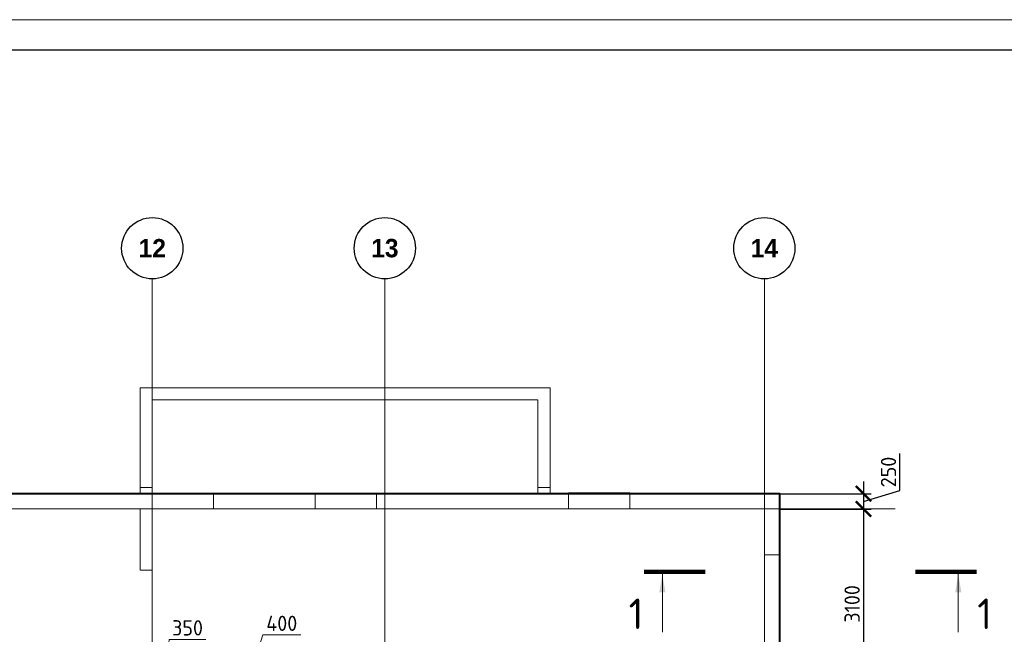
# Model space of a CAD drawing. Header units: millimetres. Extents: x -386473 to 311666, y -59266 to 291810.
# Tile 33 of 132: x -158329 to -142243, y 27908 to 37946. Entities that reach past the tile are written whole.
import ezdxf

# ---------------------------------------------------------------- set-up
doc = ezdxf.new("R2010")
doc.units = ezdxf.units.MM
for name, pattern in [('______5', [1100, 800, -100, 100, -100]), ('DASHED', [7, 5, -2, 0]), ('осевая', [50.8, 31.75, -6.35, 6.35, -6.35])]:
    doc.linetypes.add(name, pattern=pattern)
doc.layers.add('Колонна_ бетон', color=7, linetype='Continuous', lineweight=50, true_color=0xb4b496)
for name, color, linetype, lineweight in [('Оси', 40, '______5', 18), ('Перекрытие ж_бетон', 1, 'Continuous', 30), ('РАЗМЕРЫ', 1, 'Continuous', 9), ('ТОНКИЕ', 7, 'Continuous', 9), ('Узлы', 7, 'Continuous', 0)]:
    doc.layers.add(name, color=color, linetype=linetype, lineweight=lineweight)
doc.layers.add('ТОЛСТЫЕ_ОСНОВНЫЕ', color=6, linetype='Continuous')
doc.styles.add('Century Gothic', font='GOTHIC.TTF')
doc.styles.add('GOST-2.304_Type-B', font='GOST_Common.ttf')
doc.dimstyles.new('СПДС', dxfattribs={"dimscale": 100, "dimtxt": 2.5, "dimasz": 2.5, "dimexe": 1.25, "dimexo": 0, "dimtad": 1, "dimdec": 0, "dimtxsty": 'GOST-2.304_Type-B', "dimblk": 'ARCHTICK', "dimcen": 2.5, "dimdle": 2, "dimadec": 0, "dimazin": 2, "dimtfac": 0.75, "dimtdec": 0, "dimtmove": 1, "dimatfit": 3, "dimfxl": 1, "dimtolj": 1, "dimarcsym": 1})

# ---------------------------------------------------------------- blocks, each defined once
blk = doc.blocks.new('_ArchTick')
at = {"color": 0, "linetype": 'ByBlock', "const_width": 0.15}
blk.add_lwpolyline([(-0.5, -0.5), (0.5, 0.5)], dxfattribs=at)
blk = doc.blocks.new('*D130')
at = {"layer": 'DEFPOINTS', "color": 0, "transparency": 16777216}
for p in [(-145958, 30204), (-145913, 29954), (-144542, 29954)]:
    blk.add_point(p, dxfattribs=at)
at = {"layer": 'РАЗМЕРЫ', "color": 0, "lineweight": -2, "transparency": 16777216}
for p, q in [((-143948, 30258), (-143948, 30858)), ((-144542, 30404), (-144542, 29754)), ((-144542, 30079), (-143948, 30258)), ((-145958, 30204), (-144417, 30204)), ((-145913, 29954), (-144417, 29954))]:
    blk.add_line(p, q, dxfattribs=at)
at = {"layer": 'РАЗМЕРЫ', "color": 0, "lineweight": -2, "transparency": 16777216, "xscale": 250, "yscale": 250, "zscale": 250}
for p, rotation in [((-144542, 30204), 90), ((-144542, 29954), 270)]:
    blk.add_blockref('_ArchTick', p, dxfattribs=dict(at, rotation=rotation))
at = {"layer": 'РАЗМЕРЫ', "color": 0, "lineweight": 0, "transparency": 16777216, "insert": (-144135, 30558), "char_height": 250, "attachment_point": 5, "rotation": 90, "style": 'GOST-2.304_Type-B'}
blk.add_mtext('\\A1;250', dxfattribs=at)
blk = doc.blocks.new('*D121')
at = {"layer": 'DEFPOINTS', "color": 0, "transparency": 16777216}
for p in [(-145913, 29954), (-145023, 26854), (-144542, 26854)]:
    blk.add_point(p, dxfattribs=at)
at = {"layer": 'РАЗМЕРЫ', "color": 0, "lineweight": -2, "transparency": 16777216}
for p, q in [((-144542, 30154), (-144542, 26654)), ((-145913, 29954), (-144417, 29954)), ((-145023, 26854), (-144417, 26854))]:
    blk.add_line(p, q, dxfattribs=at)
at = {"layer": 'РАЗМЕРЫ', "color": 0, "lineweight": -2, "transparency": 16777216, "xscale": 250, "yscale": 250, "zscale": 250}
for p, rotation in [((-144542, 29954), 90), ((-144542, 26854), 270)]:
    blk.add_blockref('_ArchTick', p, dxfattribs=dict(at, rotation=rotation))
at = {"layer": 'РАЗМЕРЫ', "color": 0, "lineweight": 0, "transparency": 16777216, "insert": (-144729, 28404), "char_height": 250, "attachment_point": 5, "rotation": 90, "style": 'GOST-2.304_Type-B'}
blk.add_mtext('\\A1;3100', dxfattribs=at)
blk = doc.blocks.new('*U44')
at = {"layer": 'ТОЛСТЫЕ_ОСНОВНЫЕ', "color": 6}
blk.add_lwpolyline([(20, 5), (886, 5), (886, 415), (20, 415)], close=True, dxfattribs=at)
at = {"layer": 'ТОНКИЕ'}
blk.add_lwpolyline([(0, 0), (891, 0), (891, 420), (0, 420)], close=True, dxfattribs=at)
blk = doc.blocks.new('NSY101')
at = {"color": 0, "linetype": 'ByBlock', "lineweight": -2}
blk.add_circle((0, 0), 50, dxfattribs=at)
blk = doc.blocks.new('СЛОЖНЫЙ_ОБЪЕКТ_19')
at = {"layer": 'Оси', "color": 16, "linetype": 'Continuous', "lineweight": 25, "transparency": 33554687, "xscale": 9.999999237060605, "yscale": 9.999999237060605, "zscale": 9.999999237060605}
blk.add_blockref('NSY101', (41513, -989), dxfattribs=at)
at = {"layer": 'Оси', "color": 16, "linetype": 'Continuous', "lineweight": 25, "transparency": 33554687, "insert": (41513, -989), "char_height": 300, "width": 620, "attachment_point": 5, "style": 'Century Gothic'}
blk.add_mtext('\\A1;{\\fCentury Gothic|i0|b1;\\H300.000000;\\W1.000000;\\C16;12}\\P', dxfattribs=at)
blk = doc.blocks.new('СЛОЖНЫЙ_ОБЪЕКТ_20')
at = {"layer": 'Оси', "color": 16, "linetype": 'Continuous', "lineweight": 25, "transparency": 33554687, "xscale": 9.999999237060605, "yscale": 9.999999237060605, "zscale": 9.999999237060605}
blk.add_blockref('NSY101', (45313, -989), dxfattribs=at)
at = {"layer": 'Оси', "color": 16, "linetype": 'Continuous', "lineweight": 25, "transparency": 33554687, "insert": (45313, -989), "char_height": 300, "width": 620, "attachment_point": 5, "style": 'Century Gothic'}
blk.add_mtext('\\A1;{\\fCentury Gothic|i0|b1;\\H300.000000;\\W1.000000;\\C16;13}\\P', dxfattribs=at)
blk = doc.blocks.new('СЛОЖНЫЙ_ОБЪЕКТ_21')
at = {"layer": 'Оси', "color": 16, "linetype": 'Continuous', "lineweight": 25, "transparency": 33554687, "xscale": 9.999999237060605, "yscale": 9.999999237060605, "zscale": 9.999999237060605}
blk.add_blockref('NSY101', (51513, -989), dxfattribs=at)
at = {"layer": 'Оси', "color": 16, "linetype": 'Continuous', "lineweight": 25, "transparency": 33554687, "insert": (51513, -989), "char_height": 300, "width": 620, "attachment_point": 5, "style": 'Century Gothic'}
blk.add_mtext('\\A1;{\\fCentury Gothic|i0|b1;\\H300.000000;\\W1.000000;\\C16;14}\\P', dxfattribs=at)
blk = doc.blocks.new('оси2')
at = {"layer": 'Оси', "color": 16, "linetype": 'осевая', "lineweight": 0, "ltscale": 0.25, "transparency": 33554687}
for p, q in [((1020445.5, 5465.4), (1020445.5, -20739.3)), ((1024245.5, 5465.4), (1024245.5, -20739.3)), ((1030445.5, 5465.4), (1030445.5, -20739.3)), ((979200, 1707.1), (1032582.1, 1707.1))]:
    blk.add_line(p, q, dxfattribs=at)
at = {"layer": 'Оси', "color": 16, "linetype": 'Continuous', "lineweight": 25, "transparency": 33554687}
for name in ['СЛОЖНЫЙ_ОБЪЕКТ_19', 'СЛОЖНЫЙ_ОБЪЕКТ_20', 'СЛОЖНЫЙ_ОБЪЕКТ_21']:
    blk.add_blockref(name, (978932, 6954.9), dxfattribs=at)
blk = doc.blocks.new('стены подвала')
at = {"layer": 'Колонна_ бетон', "color": 252, "linetype": 'DASHED', "lineweight": 0, "ltscale": 0.3, "true_color": 0x939598, "transparency": 33554687}
for p, q in [((-161297, -8295, 160), (-161297, -8295, 160)), ((-161297, -8295, 160), (-161297, -10025, 160)), ((-154597, -8295, 160), (-161297, -8295, 160)), ((-154597, -8295, 160), (-154597, -10025, 160)), ((-154597, -8295, 160), (-154597, -8295, 160)), ((-161097, -8495, 160), (-161097, -8495, 160)), ((-161097, -8495, 160), (-154797, -8495, 160)), ((-161097, -11275, 160), (-161097, -8495, 160)), ((-154797, -8495, 160), (-154797, -8495, 160)), ((-154797, -8495, 160), (-154797, -10025, 160)), ((-161297, -9925, 160), (-161297, -9925, 160)), ((-161297, -9925, 160), (-161097, -9925, 160)), ((-161097, -9925, 160), (-161097, -9925, 160)), ((-154797, -9925, 160), (-154797, -9925, 160)), ((-154797, -9925, 160), (-154597, -9925, 160)), ((-154597, -9925, 160), (-154597, -9925, 160)), ((-150847, -10025, 160), (-198397, -10025, 160)), ((-161297, -10025, 160), (-161297, -10025, 160)), ((-161097, -10025, 160), (-161097, -10025, 160)), ((-160097, -10025, 160), (-160097, -10275, 160)), ((-160097, -10025, 160), (-160097, -10025, 160)), ((-154797, -10025, 160), (-154797, -10025, 160)), ((-154597, -10025, 160), (-154597, -10025, 160)), ((-150847, -26925, 160), (-150847, -10025, 160)), ((-150847, -10025, 160), (-150847, -10025, 160)), ((-161297, -10275, 160), (-166397, -10275, 160)), ((-161297, -11275, 160), (-161297, -10275, 160)), ((-161297, -10275, 160), (-161297, -10275, 160)), ((-151097, -10275, 160), (-161097, -10275, 160)), ((-161097, -10275, 160), (-161097, -10275, 160)), ((-160097, -10275, 160), (-160097, -10275, 160)), ((-151097, -16175, 160), (-151097, -10275, 160)), ((-151097, -10275, 160), (-151097, -10275, 160)), ((-161297, -11275, 160), (-161297, -11275, 160)), ((-161297, -11275, 160), (-161097, -11275, 160)), ((-161097, -11275, 160), (-161097, -11275, 160))]:
    blk.add_line(p, q, dxfattribs=at)
for points in [[(-158437, -10025), (-157437, -10025), (-157437, -10275), (-158437, -10275)], [(-154297, -10010), (-153298, -10010), (-153298, -10275), (-154297, -10275)], [(-151097, -10025), (-150844, -10025), (-150844, -11026), (-151097, -11026)]]:
    blk.add_lwpolyline(points, close=True, dxfattribs=at)
blk = doc.blocks.new('*D985')
at = {"layer": 'DEFPOINTS', "color": 0, "transparency": 16777216}
for p in [(-153796, 59845), (-154146, 59618), (-153796, 59618)]:
    blk.add_point(p, dxfattribs=at)
at = {"layer": 'РАЗМЕРЫ', "color": 0, "lineweight": -2, "transparency": 16777216}
for p, q in [((-153971, 59845), (-153871, 60868)), ((-153871, 60868), (-153271, 60868)), ((-154346, 59845), (-153596, 59845)), ((-154146, 59618), (-154146, 59970)), ((-153796, 59618), (-153796, 59970))]:
    blk.add_line(p, q, dxfattribs=at)
at = {"layer": 'РАЗМЕРЫ', "color": 0, "lineweight": -2, "transparency": 16777216, "xscale": 250, "yscale": 250, "zscale": 250, "rotation": 180}
blk.add_blockref('_ArchTick', (-154146, 59845), dxfattribs=at)
at = {"layer": 'РАЗМЕРЫ', "color": 0, "lineweight": -2, "transparency": 16777216, "xscale": 250, "yscale": 250, "zscale": 250}
blk.add_blockref('_ArchTick', (-153796, 59845), dxfattribs=at)
at = {"layer": 'РАЗМЕРЫ', "color": 0, "lineweight": 0, "transparency": 16777216, "insert": (-153571, 61056), "char_height": 250, "attachment_point": 5, "style": 'GOST-2.304_Type-B'}
blk.add_mtext('\\A1;350', dxfattribs=at)
blk = doc.blocks.new('*D1052')
at = {"layer": 'DEFPOINTS', "color": 0, "transparency": 16777216}
for p in [(-152247, 60599), (-152647, 59948), (-152247, 59922)]:
    blk.add_point(p, dxfattribs=at)
at = {"layer": 'РАЗМЕРЫ', "color": 0, "lineweight": -2, "transparency": 16777216}
for p, q in [((-152447, 60599), (-152343, 60943)), ((-152343, 60943), (-151718, 60943)), ((-152647, 59948), (-152647, 60724)), ((-152247, 59922), (-152247, 60724)), ((-152847, 60599), (-152047, 60599))]:
    blk.add_line(p, q, dxfattribs=at)
at = {"layer": 'РАЗМЕРЫ', "color": 0, "lineweight": -2, "transparency": 16777216, "xscale": 250, "yscale": 250, "zscale": 250, "rotation": 180}
blk.add_blockref('_ArchTick', (-152647, 60599), dxfattribs=at)
at = {"layer": 'РАЗМЕРЫ', "color": 0, "lineweight": -2, "transparency": 16777216, "xscale": 250, "yscale": 250, "zscale": 250}
blk.add_blockref('_ArchTick', (-152247, 60599), dxfattribs=at)
at = {"layer": 'РАЗМЕРЫ', "color": 0, "lineweight": 0, "transparency": 16777216, "insert": (-152031, 61130), "char_height": 250, "attachment_point": 5, "style": 'GOST-2.304_Type-B'}
blk.add_mtext('\\A1;400', dxfattribs=at)
blk = doc.blocks.new('отверстия с размерами')
at = {"layer": 'РАЗМЕРЫ', "color": 1, "lineweight": 30}
blk.add_lwpolyline([(-143927.4, 63247.7), (-143896.2, 63247.7), (-143896.2, 63226.1)], dxfattribs=at)
at = {"layer": 'РАЗМЕРЫ', "lineweight": 0}
dim = blk.add_linear_dim(base=(-152246.5, 60599, 160), p1=(-152646.5, 59948.3, 160), p2=(-152246.5, 59922.5, 160), dimstyle='СПДС', override={"dimrnd": 5}, dxfattribs=at)
dim.commit()
dim.dimension.update_dxf_attribs({"geometry": '*D1052', "text_midpoint": (-152280.9, 61130.2, 160)})
dim = blk.add_linear_dim(base=(-153796.5, 59845.3, 160), p1=(-154146.2, 59617.7, 160), p2=(-153796.5, 59617.7, 160), dimstyle='СПДС', override={"dimrnd": 5}, dxfattribs=at)
dim.commit()
dim.dimension.update_dxf_attribs({"geometry": '*D985', "text_midpoint": (-153808.6, 60868.4, 160), "dimtype": 160})

msp = doc.modelspace()

# ---------------------------------------------------------------- linework, layer by layer
at = {"layer": 'Перекрытие ж_бетон', "lineweight": 40}
msp.add_lwpolyline([(-193462.7, 30204.4), (-193462.7, 16204.4), (-193212.7, 16204.4), (-193212.7, 13304.4), (-189112.7, 13304.4), (-189112.7, 13054.4), (-152312.7, 13054.4), (-152312.7, 13304.4), (-145912.7, 13304.4), (-145912.7, 30204.4), (-193462.7, 30204.4)], dxfattribs=at)
at = {"layer": 'Узлы', "color": 1, "linetype": 'Continuous', "lineweight": 0}
for p, q in [((-147829.5, 28892.5, 3100), (-147829.5, 27942.5, 3100)), ((-142994.4, 28892.5, 3100), (-142994.4, 27942.5, 3100))]:
    msp.add_line(p, q, dxfattribs=at)
at = {"layer": 'Узлы', "color": 1, "linetype": 'Continuous', "lineweight": 0, "const_width": 70, "elevation": 3100}
for points in [[(-148129.5, 28927.5), (-147129.5, 28927.5)], [(-142694.4, 28927.5), (-143694.4, 28927.5)]]:
    msp.add_lwpolyline(points, dxfattribs=at)
at = {"layer": 'Узлы', "color": 1, "linetype": 'Continuous', "lineweight": 0}
for points in [[(-147829.5, 28892.5, 3100), (-147879.8, 28592.1, 3100), (-147779.3, 28592.1, 3100)], [(-142994.4, 28892.5, 3100), (-143044.7, 28592.1, 3100), (-142944.1, 28592.1, 3100)]]:
    msp.add_solid(points, dxfattribs=at)

# ---------------------------------------------------------------- block references
at = {"xscale": 100, "yscale": 100, "zscale": 100}
msp.add_blockref('*U44', (-201466, -4054.4), dxfattribs=at)
at = {"layer": 'РАЗМЕРЫ'}
for name, p in [('оси2', (-1176608.3, 28247.3)), ('стены подвала', (4934.7, 40229.8, -160))]:
    msp.add_blockref(name, p, dxfattribs=at)
at = {"layer": 'РАЗМЕРЫ', "color": 6}
msp.add_blockref('отверстия с размерами', (-2016.5, -33043.3), dxfattribs=at)

# ---------------------------------------------------------------- texts
at = {"layer": 'Узлы', "color": 1, "linetype": 'Continuous', "lineweight": 0, "char_height": 500, "attachment_point": 5, "style": 'GOST-2.304_Type-B'}
for insert in [(-148259.5, 28242.5, 3100), (-142564.4, 28242.5, 3100)]:
    msp.add_mtext_dynamic_manual_height_columns('1', width=723.88, gutter_width=25, heights=[0], dxfattribs=dict(at, insert=insert))

# ---------------------------------------------------------------- dimensions: what is measured, and where the dimension line sits
at = {"layer": 'РАЗМЕРЫ', "color": 1, "lineweight": 0}
for base, p1, p2, picture, middle in [((-144541.6, 29954.4), (-145958.1, 30204.4), (-145912.7, 29954.4), '*D130', (-144135.4, 30320)), ((-144541.6, 26854.4), (-145912.7, 29954.4), (-145022.6, 26854.4), '*D121', (-144729.1, 28404.4))]:
    dim = msp.add_linear_dim(base=base, p1=p1, p2=p2, angle=90, dimstyle='СПДС', dxfattribs=at)
    dim.commit()
    dim.dimension.update_dxf_attribs({"geometry": picture, "text_midpoint": middle})

doc.saveas('drawing.dxf')
